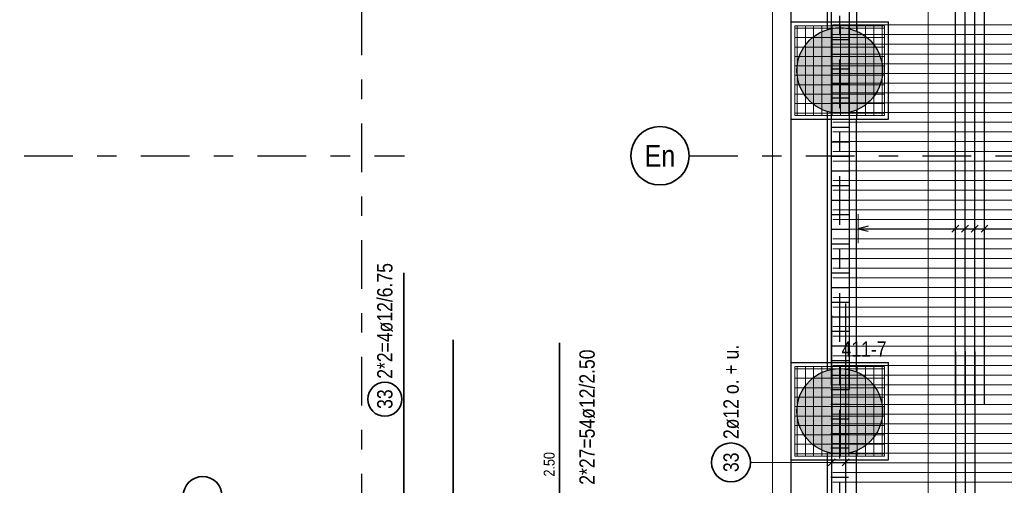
# Model space of a CAD drawing. Header units: millimetres. Extents: x -1.9 to 32.6, y 0 to 21.
# Tile 37 of 59: x 10.9 to 16, y 13.5 to 15.9. Entities that reach past the tile are written whole.
import ezdxf
from ezdxf.enums import TextEntityAlignment as Align

# ---------------------------------------------------------------- set-up
doc = ezdxf.new("R2010")
doc.units = ezdxf.units.MM
doc.linetypes.add('DASHDOTX2', pattern=[2, 1, -0.5, 0, -0.5])
doc.layers.add('Achsen', color=7, linetype='Continuous', lineweight=20)
doc.layers.add('nplo Bewehrung', color=7, linetype='Continuous', lineweight=20)
doc.styles.add('Arial Narrow', font='ARIALN.TTF')

msp = doc.modelspace()

# ---------------------------------------------------------------- hatches: boundary and pattern name
at = {"lineweight": 13, "true_color": 0xd7ffd7}
for points in [[(15.325667, 15.612544), (15.325647, 15.61551), (15.325587, 15.618475), (15.325487, 15.62144), (15.325348, 15.624403), (15.325168, 15.627364), (15.324948, 15.630322), (15.324688, 15.633277), (15.324389, 15.636228), (15.32405, 15.639175), (15.323671, 15.642117), (15.323252, 15.645054), (15.322794, 15.647984), (15.322296, 15.650908), (15.321759, 15.653826), (15.321183, 15.656736), (15.320568, 15.659637), (15.319913, 15.66253), (15.31922, 15.665415), (15.318488, 15.668289), (15.317717, 15.671153), (15.316907, 15.674007), (15.316059, 15.67685), (15.315173, 15.67968), (15.314249, 15.682499), (15.313287, 15.685305), (15.312287, 15.688098), (15.311249, 15.690877), (15.310175, 15.693641), (15.309062, 15.696391), (15.307914, 15.699126), (15.306728, 15.701845), (15.305505, 15.704548), (15.304247, 15.707234), (15.302952, 15.709903), (15.301621, 15.712554), (15.300255, 15.715187), (15.298854, 15.717801), (15.297417, 15.720396), (15.295945, 15.722971), (15.294439, 15.725527), (15.292899, 15.728062), (15.291324, 15.730576), (15.289716, 15.733068), (15.288074, 15.735539), (15.286399, 15.737987), (15.284691, 15.740412), (15.282951, 15.742814), (15.281179, 15.745193), (15.279374, 15.747547), (15.277538, 15.749877), (15.275671, 15.752182), (15.273773, 15.754461), (15.271844, 15.756715), (15.269885, 15.758942), (15.267896, 15.761143), (15.265878, 15.763317), (15.263831, 15.765463), (15.261754, 15.767582), (15.25965, 15.769672), (15.257517, 15.771734), (15.255357, 15.773767), (15.25317, 15.775771), (15.250956, 15.777744), (15.248715, 15.779688), (15.246448, 15.781602), (15.244156, 15.783485), (15.241839, 15.785336), (15.239497, 15.787157), (15.23713, 15.788945), (15.23474, 15.790702), (15.232326, 15.792426), (15.229889, 15.794117), (15.22743, 15.795775), (15.224948, 15.7974), (15.222445, 15.798992), (15.219921, 15.800549), (15.217376, 15.802073), (15.21481, 15.803562), (15.212225, 15.805016), (15.20962, 15.806435), (15.206996, 15.807819), (15.204354, 15.809167), (15.201694, 15.81048), (15.199017, 15.811757), (15.196322, 15.812997), (15.193611, 15.814201), (15.190884, 15.815369), (15.188142, 15.816499), (15.185385, 15.817593), (15.182613, 15.818649), (15.179827, 15.819668), (15.177027, 15.820649), (15.174215, 15.821592), (15.17139, 15.822497), (15.168554, 15.823364), (15.165705, 15.824193), (15.162846, 15.824983), (15.159977, 15.825735), (15.157097, 15.826448), (15.154209, 15.827122), (15.151311, 15.827757), (15.148405, 15.828352), (15.145492, 15.828909), (15.142571, 15.829426), (15.139643, 15.829904), (15.13671, 15.830343), (15.13377, 15.830741), (15.130826, 15.8311), (15.127877, 15.83142), (15.124924, 15.831699), (15.121967, 15.831939), (15.119008, 15.832139), (15.116046, 15.832299), (15.113082, 15.832419), (15.110117, 15.832499), (15.107151, 15.832539), (15.104184, 15.832539), (15.101218, 15.832499), (15.098253, 15.832419), (15.095289, 15.832299), (15.092327, 15.832139), (15.089368, 15.831939), (15.086411, 15.831699), (15.083458, 15.83142), (15.080509, 15.8311), (15.077564, 15.830741), (15.074625, 15.830343), (15.071691, 15.829904), (15.068764, 15.829426), (15.065843, 15.828909), (15.062929, 15.828352), (15.060024, 15.827757), (15.057126, 15.827122), (15.054237, 15.826448), (15.051358, 15.825735), (15.048488, 15.824983), (15.045629, 15.824193), (15.042781, 15.823364), (15.039944, 15.822497), (15.03712, 15.821592), (15.034307, 15.820649), (15.031508, 15.819668), (15.028722, 15.818649), (15.02595, 15.817593), (15.023193, 15.816499), (15.02045, 15.815369), (15.017724, 15.814201), (15.015013, 15.812997), (15.012318, 15.811757), (15.009641, 15.81048), (15.006981, 15.809167), (15.004339, 15.807819), (15.001715, 15.806435), (14.99911, 15.805016), (14.996525, 15.803562), (14.993959, 15.802073), (14.991414, 15.800549), (14.98889, 15.798992), (14.986386, 15.7974), (14.983905, 15.795775), (14.981445, 15.794117), (14.979009, 15.792426), (14.976595, 15.790702), (14.974204, 15.788945), (14.971838, 15.787157), (14.969496, 15.785336), (14.967178, 15.783485), (14.964886, 15.781602), (14.96262, 15.779688), (14.960379, 15.777744), (14.958165, 15.775771), (14.955978, 15.773767), (14.953817, 15.771734), (14.951685, 15.769672), (14.94958, 15.767582), (14.947504, 15.765463), (14.945457, 15.763317), (14.943439, 15.761143), (14.94145, 15.758942), (14.939491, 15.756715), (14.937562, 15.754461), (14.935664, 15.752182), (14.933797, 15.749877), (14.931961, 15.747547), (14.930156, 15.745193), (14.928384, 15.742814), (14.926643, 15.740412), (14.924936, 15.737987), (14.923261, 15.735539), (14.921619, 15.733068), (14.920011, 15.730576), (14.918436, 15.728062), (14.916896, 15.725527), (14.915389, 15.722971), (14.913918, 15.720396), (14.912481, 15.717801), (14.91108, 15.715187), (14.909713, 15.712554), (14.908383, 15.709903), (14.907088, 15.707234), (14.905829, 15.704548), (14.904607, 15.701845), (14.903421, 15.699126), (14.902272, 15.696391), (14.90116, 15.693641), (14.900085, 15.690877), (14.899048, 15.688098), (14.898048, 15.685305), (14.897086, 15.682499), (14.896162, 15.67968), (14.895276, 15.67685), (14.894428, 15.674007), (14.893618, 15.671153), (14.892847, 15.668289), (14.892115, 15.665415), (14.891421, 15.66253), (14.890767, 15.659637), (14.890152, 15.656736), (14.889575, 15.653826), (14.889038, 15.650908), (14.888541, 15.647984), (14.888083, 15.645054), (14.887664, 15.642117), (14.887285, 15.639175), (14.886946, 15.636228), (14.886647, 15.633277), (14.886387, 15.630322), (14.886167, 15.627364), (14.885987, 15.624403), (14.885847, 15.62144), (14.885747, 15.618475), (14.885687, 15.61551), (14.885667, 15.612544), (14.885687, 15.609577), (14.885747, 15.606612), (14.885847, 15.603647), (14.885987, 15.600684), (14.886167, 15.597723), (14.886387, 15.594765), (14.886647, 15.59181), (14.886946, 15.588859), (14.887285, 15.585912), (14.887664, 15.58297), (14.888083, 15.580034), (14.888541, 15.577103), (14.889038, 15.574179), (14.889575, 15.571261), (14.890152, 15.568352), (14.890767, 15.56545), (14.891421, 15.562557), (14.892115, 15.559673), (14.892847, 15.556798), (14.893618, 15.553934), (14.894428, 15.55108), (14.895276, 15.548238), (14.896162, 15.545407), (14.897086, 15.542588), (14.898048, 15.539782), (14.899048, 15.53699), (14.900085, 15.534211), (14.90116, 15.531446), (14.902272, 15.528696), (14.903421, 15.525961), (14.904607, 15.523242), (14.905829, 15.520539), (14.907088, 15.517853), (14.908383, 15.515185), (14.909713, 15.512534), (14.91108, 15.509901), (14.912481, 15.507286), (14.913918, 15.504691), (14.915389, 15.502116), (14.916896, 15.49956), (14.918436, 15.497025), (14.920011, 15.494511), (14.921619, 15.492019), (14.923261, 15.489548), (14.924936, 15.4871), (14.926643, 15.484675), (14.928384, 15.482273), (14.930156, 15.479894), (14.931961, 15.47754), (14.933797, 15.47521), (14.935664, 15.472905), (14.937562, 15.470626), (14.939491, 15.468372), (14.94145, 15.466145), (14.943439, 15.463944), (14.945457, 15.46177), (14.947504, 15.459624), (14.94958, 15.457505), (14.951685, 15.455415), (14.953817, 15.453353), (14.955978, 15.45132), (14.958165, 15.449317), (14.960379, 15.447343), (14.96262, 15.445399), (14.964886, 15.443485), (14.967178, 15.441603), (14.969496, 15.439751), (14.971838, 15.437931), (14.974204, 15.436142), (14.976595, 15.434386), (14.979009, 15.432662), (14.981445, 15.43097), (14.983905, 15.429312), (14.986386, 15.427687), (14.98889, 15.426095), (14.991414, 15.424538), (14.993959, 15.423014), (14.996525, 15.421526), (14.99911, 15.420071), (15.001715, 15.418652), (15.004339, 15.417268), (15.006981, 15.41592), (15.009641, 15.414607), (15.012318, 15.41333), (15.015013, 15.41209), (15.017724, 15.410886), (15.02045, 15.409718), (15.023193, 15.408588), (15.02595, 15.407494), (15.028722, 15.406438), (15.031508, 15.40542), (15.034307, 15.404438), (15.03712, 15.403495), (15.039944, 15.40259), (15.042781, 15.401723), (15.045629, 15.400894), (15.048488, 15.400104), (15.051358, 15.399352), (15.054237, 15.39864), (15.057126, 15.397966), (15.060024, 15.397331), (15.062929, 15.396735), (15.065843, 15.396178), (15.068764, 15.395661), (15.071691, 15.395183), (15.074625, 15.394745), (15.077564, 15.394346), (15.080509, 15.393987), (15.083458, 15.393668), (15.086411, 15.393388), (15.089368, 15.393148), (15.092327, 15.392948), (15.095289, 15.392789), (15.098253, 15.392669), (15.101218, 15.392589), (15.104184, 15.392549), (15.107151, 15.392549), (15.110117, 15.392589), (15.113082, 15.392669), (15.116046, 15.392789), (15.119008, 15.392948), (15.121967, 15.393148), (15.124924, 15.393388), (15.127877, 15.393668), (15.130826, 15.393987), (15.13377, 15.394346), (15.13671, 15.394745), (15.139643, 15.395183), (15.142571, 15.395661), (15.145492, 15.396178), (15.148405, 15.396735), (15.151311, 15.397331), (15.154209, 15.397966), (15.157097, 15.39864), (15.159977, 15.399352), (15.162846, 15.400104), (15.165705, 15.400894), (15.168554, 15.401723), (15.17139, 15.40259), (15.174215, 15.403495), (15.177027, 15.404438), (15.179827, 15.40542), (15.182613, 15.406438), (15.185385, 15.407494), (15.188142, 15.408588), (15.190884, 15.409718), (15.193611, 15.410886), (15.196322, 15.41209), (15.199017, 15.41333), (15.201694, 15.414607), (15.204354, 15.41592), (15.206996, 15.417268), (15.20962, 15.418652), (15.212225, 15.420071), (15.21481, 15.421526), (15.217376, 15.423014), (15.219921, 15.424538), (15.222445, 15.426095), (15.224948, 15.427687), (15.22743, 15.429312), (15.229889, 15.43097), (15.232326, 15.432662), (15.23474, 15.434386), (15.23713, 15.436142), (15.239497, 15.437931), (15.241839, 15.439751), (15.244156, 15.441603), (15.246448, 15.443485), (15.248715, 15.445399), (15.250956, 15.447343), (15.25317, 15.449317), (15.255357, 15.45132), (15.257517, 15.453353), (15.25965, 15.455415), (15.261754, 15.457505), (15.263831, 15.459624), (15.265878, 15.46177), (15.267896, 15.463944), (15.269885, 15.466145), (15.271844, 15.468372), (15.273773, 15.470626), (15.275671, 15.472905), (15.277538, 15.47521), (15.279374, 15.47754), (15.281179, 15.479894), (15.282951, 15.482273), (15.284691, 15.484675), (15.286399, 15.4871), (15.288074, 15.489548), (15.289716, 15.492019), (15.291324, 15.494511), (15.292899, 15.497025), (15.294439, 15.49956), (15.295945, 15.502116), (15.297417, 15.504691), (15.298854, 15.507286), (15.300255, 15.509901), (15.301621, 15.512534), (15.302952, 15.515185), (15.304247, 15.517853), (15.305505, 15.520539), (15.306728, 15.523242), (15.307914, 15.525961), (15.309062, 15.528696), (15.310175, 15.531446), (15.311249, 15.534211), (15.312287, 15.53699), (15.313287, 15.539782), (15.314249, 15.542588), (15.315173, 15.545407), (15.316059, 15.548238), (15.316907, 15.55108), (15.317717, 15.553934), (15.318488, 15.556798), (15.31922, 15.559673), (15.319913, 15.562557), (15.320568, 15.56545), (15.321183, 15.568352), (15.321759, 15.571261), (15.322296, 15.574179), (15.322794, 15.577103), (15.323252, 15.580034), (15.323671, 15.58297), (15.32405, 15.585912), (15.324389, 15.588859), (15.324688, 15.59181), (15.324948, 15.594765), (15.325168, 15.597723), (15.325348, 15.600684), (15.325487, 15.603647), (15.325587, 15.606612), (15.325647, 15.609577)], [(15.325667, 13.862544), (15.325647, 13.86551), (15.325587, 13.868475), (15.325487, 13.87144), (15.325348, 13.874403), (15.325168, 13.877364), (15.324948, 13.880322), (15.324688, 13.883277), (15.324389, 13.886228), (15.32405, 13.889175), (15.323671, 13.892117), (15.323252, 13.895054), (15.322794, 13.897984), (15.322296, 13.900908), (15.321759, 13.903826), (15.321183, 13.906736), (15.320568, 13.909637), (15.319913, 13.91253), (15.31922, 13.915415), (15.318488, 13.918289), (15.317717, 13.921153), (15.316907, 13.924007), (15.316059, 13.92685), (15.315173, 13.92968), (15.314249, 13.932499), (15.313287, 13.935305), (15.312287, 13.938098), (15.311249, 13.940877), (15.310175, 13.943641), (15.309062, 13.946391), (15.307914, 13.949126), (15.306728, 13.951845), (15.305505, 13.954548), (15.304247, 13.957234), (15.302952, 13.959903), (15.301621, 13.962554), (15.300255, 13.965187), (15.298854, 13.967801), (15.297417, 13.970396), (15.295945, 13.972971), (15.294439, 13.975527), (15.292899, 13.978062), (15.291324, 13.980576), (15.289716, 13.983068), (15.288074, 13.985539), (15.286399, 13.987987), (15.284691, 13.990412), (15.282951, 13.992814), (15.281179, 13.995193), (15.279374, 13.997547), (15.277538, 13.999877), (15.275671, 14.002182), (15.273773, 14.004461), (15.271844, 14.006715), (15.269885, 14.008942), (15.267896, 14.011143), (15.265878, 14.013317), (15.263831, 14.015463), (15.261754, 14.017582), (15.25965, 14.019672), (15.257517, 14.021734), (15.255357, 14.023767), (15.25317, 14.025771), (15.250956, 14.027744), (15.248715, 14.029688), (15.246448, 14.031602), (15.244156, 14.033485), (15.241839, 14.035336), (15.239497, 14.037157), (15.23713, 14.038945), (15.23474, 14.040702), (15.232326, 14.042426), (15.229889, 14.044117), (15.22743, 14.045775), (15.224948, 14.0474), (15.222445, 14.048992), (15.219921, 14.050549), (15.217376, 14.052073), (15.21481, 14.053562), (15.212225, 14.055016), (15.20962, 14.056435), (15.206996, 14.057819), (15.204354, 14.059167), (15.201694, 14.06048), (15.199017, 14.061757), (15.196322, 14.062997), (15.193611, 14.064201), (15.190884, 14.065369), (15.188142, 14.066499), (15.185385, 14.067593), (15.182613, 14.068649), (15.179827, 14.069668), (15.177027, 14.070649), (15.174215, 14.071592), (15.17139, 14.072497), (15.168554, 14.073364), (15.165705, 14.074193), (15.162846, 14.074983), (15.159977, 14.075735), (15.157097, 14.076448), (15.154209, 14.077122), (15.151311, 14.077757), (15.148405, 14.078352), (15.145492, 14.078909), (15.142571, 14.079426), (15.139643, 14.079904), (15.13671, 14.080343), (15.13377, 14.080741), (15.130826, 14.0811), (15.127877, 14.08142), (15.124924, 14.081699), (15.121967, 14.081939), (15.119008, 14.082139), (15.116046, 14.082299), (15.113082, 14.082419), (15.110117, 14.082499), (15.107151, 14.082539), (15.104184, 14.082539), (15.101218, 14.082499), (15.098253, 14.082419), (15.095289, 14.082299), (15.092327, 14.082139), (15.089368, 14.081939), (15.086411, 14.081699), (15.083458, 14.08142), (15.080509, 14.0811), (15.077564, 14.080741), (15.074625, 14.080343), (15.071691, 14.079904), (15.068764, 14.079426), (15.065843, 14.078909), (15.062929, 14.078352), (15.060024, 14.077757), (15.057126, 14.077122), (15.054237, 14.076448), (15.051358, 14.075735), (15.048488, 14.074983), (15.045629, 14.074193), (15.042781, 14.073364), (15.039944, 14.072497), (15.03712, 14.071592), (15.034307, 14.070649), (15.031508, 14.069668), (15.028722, 14.068649), (15.02595, 14.067593), (15.023193, 14.066499), (15.02045, 14.065369), (15.017724, 14.064201), (15.015013, 14.062997), (15.012318, 14.061757), (15.009641, 14.06048), (15.006981, 14.059167), (15.004339, 14.057819), (15.001715, 14.056435), (14.99911, 14.055016), (14.996525, 14.053562), (14.993959, 14.052073), (14.991414, 14.050549), (14.98889, 14.048992), (14.986386, 14.0474), (14.983905, 14.045775), (14.981445, 14.044117), (14.979009, 14.042426), (14.976595, 14.040702), (14.974204, 14.038945), (14.971838, 14.037157), (14.969496, 14.035336), (14.967178, 14.033485), (14.964886, 14.031602), (14.96262, 14.029688), (14.960379, 14.027744), (14.958165, 14.025771), (14.955978, 14.023767), (14.953817, 14.021734), (14.951685, 14.019672), (14.94958, 14.017582), (14.947504, 14.015463), (14.945457, 14.013317), (14.943439, 14.011143), (14.94145, 14.008942), (14.939491, 14.006715), (14.937562, 14.004461), (14.935664, 14.002182), (14.933797, 13.999877), (14.931961, 13.997547), (14.930156, 13.995193), (14.928384, 13.992814), (14.926643, 13.990412), (14.924936, 13.987987), (14.923261, 13.985539), (14.921619, 13.983068), (14.920011, 13.980576), (14.918436, 13.978062), (14.916896, 13.975527), (14.915389, 13.972971), (14.913918, 13.970396), (14.912481, 13.967801), (14.91108, 13.965187), (14.909713, 13.962554), (14.908383, 13.959903), (14.907088, 13.957234), (14.905829, 13.954548), (14.904607, 13.951845), (14.903421, 13.949126), (14.902272, 13.946391), (14.90116, 13.943641), (14.900085, 13.940877), (14.899048, 13.938098), (14.898048, 13.935305), (14.897086, 13.932499), (14.896162, 13.92968), (14.895276, 13.92685), (14.894428, 13.924007), (14.893618, 13.921153), (14.892847, 13.918289), (14.892115, 13.915415), (14.891421, 13.91253), (14.890767, 13.909637), (14.890152, 13.906736), (14.889575, 13.903826), (14.889038, 13.900908), (14.888541, 13.897984), (14.888083, 13.895054), (14.887664, 13.892117), (14.887285, 13.889175), (14.886946, 13.886228), (14.886647, 13.883277), (14.886387, 13.880322), (14.886167, 13.877364), (14.885987, 13.874403), (14.885847, 13.87144), (14.885747, 13.868475), (14.885687, 13.86551), (14.885667, 13.862544), (14.885687, 13.859577), (14.885747, 13.856612), (14.885847, 13.853647), (14.885987, 13.850684), (14.886167, 13.847723), (14.886387, 13.844765), (14.886647, 13.84181), (14.886946, 13.838859), (14.887285, 13.835912), (14.887664, 13.83297), (14.888083, 13.830034), (14.888541, 13.827103), (14.889038, 13.824179), (14.889575, 13.821261), (14.890152, 13.818352), (14.890767, 13.81545), (14.891421, 13.812557), (14.892115, 13.809673), (14.892847, 13.806798), (14.893618, 13.803934), (14.894428, 13.80108), (14.895276, 13.798238), (14.896162, 13.795407), (14.897086, 13.792588), (14.898048, 13.789782), (14.899048, 13.78699), (14.900085, 13.784211), (14.90116, 13.781446), (14.902272, 13.778696), (14.903421, 13.775961), (14.904607, 13.773242), (14.905829, 13.770539), (14.907088, 13.767853), (14.908383, 13.765185), (14.909713, 13.762534), (14.91108, 13.759901), (14.912481, 13.757286), (14.913918, 13.754691), (14.915389, 13.752116), (14.916896, 13.74956), (14.918436, 13.747025), (14.920011, 13.744511), (14.921619, 13.742019), (14.923261, 13.739548), (14.924936, 13.7371), (14.926643, 13.734675), (14.928384, 13.732273), (14.930156, 13.729894), (14.931961, 13.72754), (14.933797, 13.72521), (14.935664, 13.722905), (14.937562, 13.720626), (14.939491, 13.718372), (14.94145, 13.716145), (14.943439, 13.713944), (14.945457, 13.71177), (14.947504, 13.709624), (14.94958, 13.707505), (14.951685, 13.705415), (14.953817, 13.703353), (14.955978, 13.70132), (14.958165, 13.699317), (14.960379, 13.697343), (14.96262, 13.695399), (14.964886, 13.693485), (14.967178, 13.691603), (14.969496, 13.689751), (14.971838, 13.687931), (14.974204, 13.686142), (14.976595, 13.684386), (14.979009, 13.682662), (14.981445, 13.68097), (14.983905, 13.679312), (14.986386, 13.677687), (14.98889, 13.676095), (14.991414, 13.674538), (14.993959, 13.673014), (14.996525, 13.671526), (14.99911, 13.670071), (15.001715, 13.668652), (15.004339, 13.667268), (15.006981, 13.66592), (15.009641, 13.664607), (15.012318, 13.66333), (15.015013, 13.66209), (15.017724, 13.660886), (15.02045, 13.659718), (15.023193, 13.658588), (15.02595, 13.657494), (15.028722, 13.656438), (15.031508, 13.65542), (15.034307, 13.654438), (15.03712, 13.653495), (15.039944, 13.65259), (15.042781, 13.651723), (15.045629, 13.650894), (15.048488, 13.650104), (15.051358, 13.649352), (15.054237, 13.64864), (15.057126, 13.647966), (15.060024, 13.647331), (15.062929, 13.646735), (15.065843, 13.646178), (15.068764, 13.645661), (15.071691, 13.645183), (15.074625, 13.644745), (15.077564, 13.644346), (15.080509, 13.643987), (15.083458, 13.643668), (15.086411, 13.643388), (15.089368, 13.643148), (15.092327, 13.642948), (15.095289, 13.642789), (15.098253, 13.642669), (15.101218, 13.642589), (15.104184, 13.642549), (15.107151, 13.642549), (15.110117, 13.642589), (15.113082, 13.642669), (15.116046, 13.642789), (15.119008, 13.642948), (15.121967, 13.643148), (15.124924, 13.643388), (15.127877, 13.643668), (15.130826, 13.643987), (15.13377, 13.644346), (15.13671, 13.644745), (15.139643, 13.645183), (15.142571, 13.645661), (15.145492, 13.646178), (15.148405, 13.646735), (15.151311, 13.647331), (15.154209, 13.647966), (15.157097, 13.64864), (15.159977, 13.649352), (15.162846, 13.650104), (15.165705, 13.650894), (15.168554, 13.651723), (15.17139, 13.65259), (15.174215, 13.653495), (15.177027, 13.654438), (15.179827, 13.65542), (15.182613, 13.656438), (15.185385, 13.657494), (15.188142, 13.658588), (15.190884, 13.659718), (15.193611, 13.660886), (15.196322, 13.66209), (15.199017, 13.66333), (15.201694, 13.664607), (15.204354, 13.66592), (15.206996, 13.667268), (15.20962, 13.668652), (15.212225, 13.670071), (15.21481, 13.671526), (15.217376, 13.673014), (15.219921, 13.674538), (15.222445, 13.676095), (15.224948, 13.677687), (15.22743, 13.679312), (15.229889, 13.68097), (15.232326, 13.682662), (15.23474, 13.684386), (15.23713, 13.686142), (15.239497, 13.687931), (15.241839, 13.689751), (15.244156, 13.691603), (15.246448, 13.693485), (15.248715, 13.695399), (15.250956, 13.697343), (15.25317, 13.699317), (15.255357, 13.70132), (15.257517, 13.703353), (15.25965, 13.705415), (15.261754, 13.707505), (15.263831, 13.709624), (15.265878, 13.71177), (15.267896, 13.713944), (15.269885, 13.716145), (15.271844, 13.718372), (15.273773, 13.720626), (15.275671, 13.722905), (15.277538, 13.72521), (15.279374, 13.72754), (15.281179, 13.729894), (15.282951, 13.732273), (15.284691, 13.734675), (15.286399, 13.7371), (15.288074, 13.739548), (15.289716, 13.742019), (15.291324, 13.744511), (15.292899, 13.747025), (15.294439, 13.74956), (15.295945, 13.752116), (15.297417, 13.754691), (15.298854, 13.757286), (15.300255, 13.759901), (15.301621, 13.762534), (15.302952, 13.765185), (15.304247, 13.767853), (15.305505, 13.770539), (15.306728, 13.773242), (15.307914, 13.775961), (15.309062, 13.778696), (15.310175, 13.781446), (15.311249, 13.784211), (15.312287, 13.78699), (15.313287, 13.789782), (15.314249, 13.792588), (15.315173, 13.795407), (15.316059, 13.798238), (15.316907, 13.80108), (15.317717, 13.803934), (15.318488, 13.806798), (15.31922, 13.809673), (15.319913, 13.812557), (15.320568, 13.81545), (15.321183, 13.818352), (15.321759, 13.821261), (15.322296, 13.824179), (15.322794, 13.827103), (15.323252, 13.830034), (15.323671, 13.83297), (15.32405, 13.835912), (15.324389, 13.838859), (15.324688, 13.84181), (15.324948, 13.844765), (15.325168, 13.847723), (15.325348, 13.850684), (15.325487, 13.853647), (15.325587, 13.856612), (15.325647, 13.859577)]]:
    msp.add_hatch(color=254, dxfattribs=at).paths.add_polyline_path(points)

# ---------------------------------------------------------------- linework, layer by layer
at = {"color": 5, "linetype": 'Continuous', "lineweight": 18, "ltscale": 2}
for p, q in [((15.56052, 12.203044), (15.56052, 18.992044)), ((15.200781, 14.875424), (15.200781, 14.725424)), ((15.699682, 14.875424), (15.699682, 14.725424)), ((15.749572, 14.875424), (15.749572, 14.725424)), ((15.799462, 14.875424), (15.799462, 14.725424)), ((15.849352, 14.875424), (15.849352, 14.725424)), ((15.200781, 14.800424), (21.437043, 14.800424))]:
    msp.add_line(p, q, dxfattribs=at)
at = {"color": 3, "linetype": 'Continuous', "lineweight": 25, "ltscale": 2}
for p, q in [((15.699682, 13.895042), (15.699682, 18.895042)), ((15.749572, 13.895042), (15.749572, 18.895042)), ((15.799462, 13.895042), (15.799462, 18.895042)), ((15.849352, 13.895042), (15.849352, 18.895042)), ((15.250781, 14.813821), (15.200781, 14.800424)), ((15.200781, 14.800424), (15.250781, 14.787026)), ((15.71736, 14.818101), (15.682004, 14.782746)), ((15.76725, 14.818101), (15.731894, 14.782746)), ((15.81714, 14.818101), (15.781784, 14.782746)), ((15.86703, 14.818101), (15.831675, 14.782746)), ((15.701439, 11.075044), (15.701439, 14.170042)), ((15.751537, 11.075044), (15.751537, 14.170042)), ((15.801635, 11.075044), (15.801635, 14.170042))]:
    msp.add_line(p, q, dxfattribs=at)
at = {"color": 3, "linetype": 'Continuous', "lineweight": 25}
for p, q in [((15.042781, 15.82226), (15.042781, 17.077828)), ((15.192781, 15.814235), (15.192781, 17.085853)), ((14.855281, 15.862544), (14.855281, 17.037544)), ((14.855281, 15.362544), (14.855281, 15.862544)), ((14.855281, 15.862544), (15.355281, 15.862544)), ((15.355281, 15.362544), (15.355281, 15.862544)), ((15.042781, 15.362544), (15.042781, 15.402828)), ((15.192781, 15.362544), (15.192781, 15.410853)), ((14.855281, 14.112544), (14.855281, 15.362544)), ((14.855281, 15.362544), (15.355281, 15.362544)), ((15.042458, 14.072162), (15.042458, 15.362544)), ((15.192461, 14.064406), (15.192461, 15.362544)), ((14.855281, 13.612544), (14.855281, 14.112544)), ((14.855281, 14.112544), (15.355281, 14.112544)), ((15.355281, 13.612544), (15.355281, 14.112544)), ((15.042458, 11.257545), (15.042458, 13.652926)), ((15.192461, 11.257545), (15.192461, 13.660682)), ((14.855281, 12.170044), (14.855281, 13.612544)), ((14.855281, 13.612544), (15.355281, 13.612544))]:
    msp.add_line(p, q, dxfattribs=at)
at = {"color": 2, "linetype": 'Continuous', "lineweight": 35, "ltscale": 2}
for p, q in [((13.118786, 11.135453), (13.118786, 14.230451)), ((13.664941, 12.96437), (13.664941, 14.21437))]:
    msp.add_line(p, q, dxfattribs=at)
at = {"color": 9, "linetype": 'Continuous', "lineweight": 0}
msp.add_circle((15.192781, 15.727609), 0.000555, dxfattribs=at)
at = {"layer": 'Achsen', "color": 3, "linetype": 'DASHDOTX2', "lineweight": 25, "ltscale": 0.25}
for p, q in [((15.104965, 19.869562), (15.104965, 10.31573)), ((12.647226, 19.541496), (12.647226, 10.31573)), ((1.91368, 15.175042), (12.86808, 15.175042)), ((14.331419, 15.175042), (25.285818, 15.175042))]:
    msp.add_line(p, q, dxfattribs=at)
at = {"layer": 'Achsen', "color": 5, "linetype": 'Continuous', "lineweight": 18, "ltscale": 2}
for p, q in [((14.76052, 10.977544), (14.76052, 18.992542)), ((15.064447, 13.525), (15.064447, 13.675)), ((15.136042, 13.525), (15.136042, 13.675)), ((14.646765, 13.6), (15.014447, 13.6)), ((15.186042, 13.6), (15.014447, 13.6))]:
    msp.add_line(p, q, dxfattribs=at)
at = {"layer": 'Achsen', "color": 3, "linetype": 'Continuous', "lineweight": 25, "ltscale": 2}
for p, q in [((15.063694, 13.997043), (15.063694, 18.997043)), ((15.154887, 13.97437), (15.154887, 18.97437)), ((15.059961, 15.846468), (15.149961, 15.846468)), ((15.059961, 15.771561), (15.149961, 15.771561)), ((15.059961, 15.696655), (15.149961, 15.696655)), ((15.059961, 15.621748), (15.149961, 15.621748)), ((15.059961, 15.546842), (15.149961, 15.546842)), ((15.059961, 15.471935), (15.149961, 15.471935)), ((15.059961, 15.397029), (15.149961, 15.397029)), ((15.059961, 15.322122), (15.149961, 15.322122)), ((15.059961, 15.247216), (15.149961, 15.247216)), ((15.059961, 15.172309), (15.149961, 15.172309)), ((15.059961, 15.097403), (15.149961, 15.097403)), ((15.059961, 15.022496), (15.149961, 15.022496)), ((15.059961, 14.94759), (15.149961, 14.94759)), ((15.059961, 14.872683), (15.149961, 14.872683)), ((15.059961, 14.797776), (15.149961, 14.797776)), ((15.059961, 14.72287), (15.149961, 14.72287)), ((15.059961, 14.647963), (15.149961, 14.647963)), ((15.059961, 14.573057), (15.149961, 14.573057)), ((15.059961, 14.49815), (15.149961, 14.49815)), ((15.059961, 14.423244), (15.149961, 14.423244)), ((15.136042, 11.041334), (15.136042, 14.416334)), ((15.059961, 14.348337), (15.149961, 14.348337)), ((15.064447, 10.980754), (15.064447, 14.355754)), ((15.059961, 14.273431), (15.149961, 14.273431)), ((15.059961, 14.198524), (15.149961, 14.198524)), ((15.059961, 14.123618), (15.149961, 14.123618)), ((15.059961, 14.048711), (15.149961, 14.048711)), ((15.059961, 13.973805), (15.149961, 13.973805)), ((15.059961, 13.898898), (15.149961, 13.898898)), ((15.059961, 13.823992), (15.149961, 13.823992)), ((15.059961, 13.749085), (15.149961, 13.749085)), ((15.059961, 13.674179), (15.149961, 13.674179)), ((15.04677, 13.582322), (15.082125, 13.617678)), ((15.118364, 13.582322), (15.153719, 13.617678)), ((15.059961, 13.599272), (15.149961, 13.599272)), ((15.059961, 13.524366), (15.149961, 13.524366))]:
    msp.add_line(p, q, dxfattribs=at)
at = {"layer": 'Achsen', "color": 2, "linetype": 'Continuous', "lineweight": 35, "ltscale": 2}
msp.add_line((12.865228, 11.198842), (12.865228, 14.573842), dxfattribs=at)
at = {"layer": 'Achsen', "color": 2, "linetype": 'Continuous', "lineweight": 35}
msp.add_circle((14.181419, 15.175042), 0.15, dxfattribs=at)
at = {"layer": 'Achsen', "color": 2, "linetype": 'Continuous', "lineweight": 35, "ltscale": 2}
for centre, radius in [((12.767263, 13.924583), 0.0875), ((14.546765, 13.6), 0.1), ((11.830715, 13.427723), 0.1)]:
    msp.add_circle(centre, radius, dxfattribs=at)
at = {"layer": 'nplo Bewehrung', "color": 9, "linetype": 'Continuous', "lineweight": 0, "ltscale": 2}
for p, q in [((14.937781, 15.842544), (14.875281, 15.842544)), ((14.875281, 15.842544), (14.875281, 15.382544)), ((15.335281, 15.842544), (14.875281, 15.842544)), ((14.875281, 15.842544), (14.875281, 15.780044)), ((15.070661, 15.847556), (21.570049, 15.847556)), ((15.335281, 15.382544), (15.335281, 15.842544)), ((14.877783, 15.830544), (15.332783, 15.830544)), ((14.887281, 15.385044), (14.887281, 15.840044)), ((14.929281, 15.385044), (14.929281, 15.840044)), ((14.971281, 15.385044), (14.971281, 15.840044)), ((15.013281, 15.385044), (15.013281, 15.840044)), ((15.067281, 15.385044), (15.067281, 15.840044)), ((15.070661, 15.797565), (21.570049, 15.797565)), ((15.109948, 15.385044), (15.109948, 15.840044)), ((15.152614, 15.385044), (15.152614, 15.840044)), ((15.195281, 15.385044), (15.195281, 15.840044)), ((15.237948, 15.385044), (15.237948, 15.840044)), ((15.280614, 15.385044), (15.280614, 15.840044)), ((15.323281, 15.385044), (15.323281, 15.840044)), ((14.877783, 15.782099), (15.332783, 15.782099)), ((15.070661, 15.747573), (21.570049, 15.747573)), ((14.877783, 15.733655), (15.332783, 15.733655)), ((15.070661, 15.697581), (21.570049, 15.697581)), ((14.877783, 15.68521), (15.332783, 15.68521)), ((15.070661, 15.64759), (21.570049, 15.64759)), ((14.877783, 15.636766), (15.332783, 15.636766)), ((14.877783, 15.588321), (15.332783, 15.588321)), ((15.070661, 15.597598), (21.570049, 15.597598)), ((14.877783, 15.539877), (15.332783, 15.539877)), ((15.070661, 15.547607), (21.570049, 15.547607)), ((14.877783, 15.491432), (15.332783, 15.491432)), ((15.070661, 15.497615), (21.570049, 15.497615)), ((14.877783, 15.442988), (15.332783, 15.442988)), ((15.070661, 15.447623), (21.570049, 15.447623)), ((14.877783, 15.394544), (15.332783, 15.394544)), ((15.070661, 15.397632), (21.570049, 15.397632)), ((14.875281, 15.382544), (15.335281, 15.382544)), ((15.070661, 15.34764), (21.570049, 15.34764)), ((15.070661, 15.297649), (21.570049, 15.297649)), ((15.070661, 15.247657), (21.570049, 15.247657)), ((15.070661, 15.197665), (21.570049, 15.197665)), ((15.070661, 15.147674), (21.570049, 15.147674)), ((15.070661, 15.097682), (21.570049, 15.097682)), ((15.070661, 15.047691), (21.570049, 15.047691)), ((15.070661, 14.997699), (21.570049, 14.997699)), ((15.070661, 14.947707), (21.570049, 14.947707)), ((15.070661, 14.897716), (21.570049, 14.897716)), ((15.070661, 14.847724), (21.570049, 14.847724)), ((15.070661, 14.797733), (21.570049, 14.797733)), ((15.070661, 14.747741), (21.570049, 14.747741)), ((15.070661, 14.697749), (21.570049, 14.697749)), ((15.070661, 14.647758), (21.570049, 14.647758)), ((15.070661, 14.597766), (21.570049, 14.597766)), ((15.070661, 14.547775), (21.570049, 14.547775)), ((15.070661, 14.497783), (21.570049, 14.497783)), ((15.070661, 14.447791), (21.570049, 14.447791)), ((15.070661, 14.3978), (21.570049, 14.3978)), ((15.070661, 14.347808), (21.570049, 14.347808)), ((15.070661, 14.297817), (21.570049, 14.297817)), ((15.070661, 14.247825), (21.570049, 14.247825)), ((15.070661, 14.197834), (21.570049, 14.197834)), ((15.070661, 14.147842), (21.570049, 14.147842)), ((14.937781, 14.092544), (14.875281, 14.092544)), ((14.875281, 14.092544), (14.875281, 13.632544)), ((15.335281, 14.092544), (14.875281, 14.092544)), ((14.875281, 14.092544), (14.875281, 14.030044)), ((14.877783, 14.080544), (15.332783, 14.080544)), ((14.887281, 13.635044), (14.887281, 14.090044)), ((14.929281, 13.635044), (14.929281, 14.090044)), ((14.971281, 13.635044), (14.971281, 14.090044)), ((15.013281, 13.635044), (15.013281, 14.090044)), ((15.067281, 13.635044), (15.067281, 14.090044)), ((15.070661, 14.09785), (21.570049, 14.09785)), ((15.109948, 13.635044), (15.109948, 14.090044)), ((15.152614, 13.635044), (15.152614, 14.090044)), ((15.195281, 13.635044), (15.195281, 14.090044)), ((15.237948, 13.635044), (15.237948, 14.090044)), ((15.280614, 13.635044), (15.280614, 14.090044)), ((15.323281, 13.635044), (15.323281, 14.090044)), ((15.335281, 13.632544), (15.335281, 14.092544)), ((14.877783, 14.032099), (15.332783, 14.032099)), ((15.070661, 14.047859), (21.570049, 14.047859)), ((14.877783, 13.983655), (15.332783, 13.983655)), ((15.070661, 13.997867), (21.570049, 13.997867)), ((14.877783, 13.93521), (15.332783, 13.93521)), ((15.070661, 13.947876), (21.570049, 13.947876)), ((14.877783, 13.886766), (15.332783, 13.886766)), ((15.070661, 13.897884), (21.570049, 13.897884)), ((14.877783, 13.838321), (15.332783, 13.838321)), ((15.070661, 13.847892), (21.570049, 13.847892)), ((14.877783, 13.789877), (15.332783, 13.789877)), ((15.070661, 13.797901), (21.570049, 13.797901)), ((14.877783, 13.741432), (15.332783, 13.741432)), ((15.070661, 13.747909), (21.570049, 13.747909)), ((14.877783, 13.692988), (15.332783, 13.692988)), ((15.070661, 13.697918), (21.570049, 13.697918)), ((14.875281, 13.632544), (15.335281, 13.632544)), ((14.877783, 13.644544), (15.332783, 13.644544)), ((15.070661, 13.647926), (21.570049, 13.647926)), ((15.070661, 13.597934), (21.570049, 13.597934)), ((15.070661, 13.547943), (21.570049, 13.547943)), ((15.070661, 13.497951), (21.570049, 13.497951))]:
    msp.add_line(p, q, dxfattribs=at)
at = {"layer": 'nplo Bewehrung', "color": 3, "linetype": 'Continuous', "lineweight": 25}
for centre in [(15.105667, 15.612544), (15.105667, 13.862544)]:
    msp.add_circle(centre, 0.22, dxfattribs=at)

# ---------------------------------------------------------------- texts
at = {"color": 2, "lineweight": 35, "style": 'Arial Narrow'}
msp.add_text('411-7', height=0.07875, dxfattribs=at).set_placement((15.11497, 14.142753))
at = {"color": 2, "lineweight": 35, "insert": (13.767349, 13.485266), "char_height": 0.07875, "attachment_point": 1, "rotation": 90, "line_spacing_factor": 0.9, "style": 'Arial Narrow'}
msp.add_mtext('2*27=54ø12/2.50', dxfattribs=at)
at = {"color": 3, "lineweight": 25, "insert": (13.583691, 13.527495), "char_height": 0.05625, "attachment_point": 1, "rotation": 90, "line_spacing_factor": 0.9, "style": 'Arial Narrow'}
msp.add_mtext('2.50', dxfattribs=at)
at = {"layer": 'Achsen', "color": 4, "lineweight": 50, "style": 'Arial Narrow'}
msp.add_text('En', height=0.1125, dxfattribs=at).set_placement((14.181419, 15.174628), align=Align.MIDDLE_CENTER)
at = {"layer": 'Achsen', "color": 2, "lineweight": 35, "char_height": 0.07875, "attachment_point": 1, "rotation": 90, "line_spacing_factor": 0.9, "style": 'Arial Narrow'}
for s, insert in [('2*2=4ø12/6.75', (12.727888, 14.029583)), ('2ø12 o. + u.', (14.50739, 13.72)), ('33', (12.727888, 13.87497)), ('33', (14.50739, 13.550387))]:
    msp.add_mtext(s, dxfattribs=dict(at, insert=insert))

doc.saveas('drawing.dxf')
